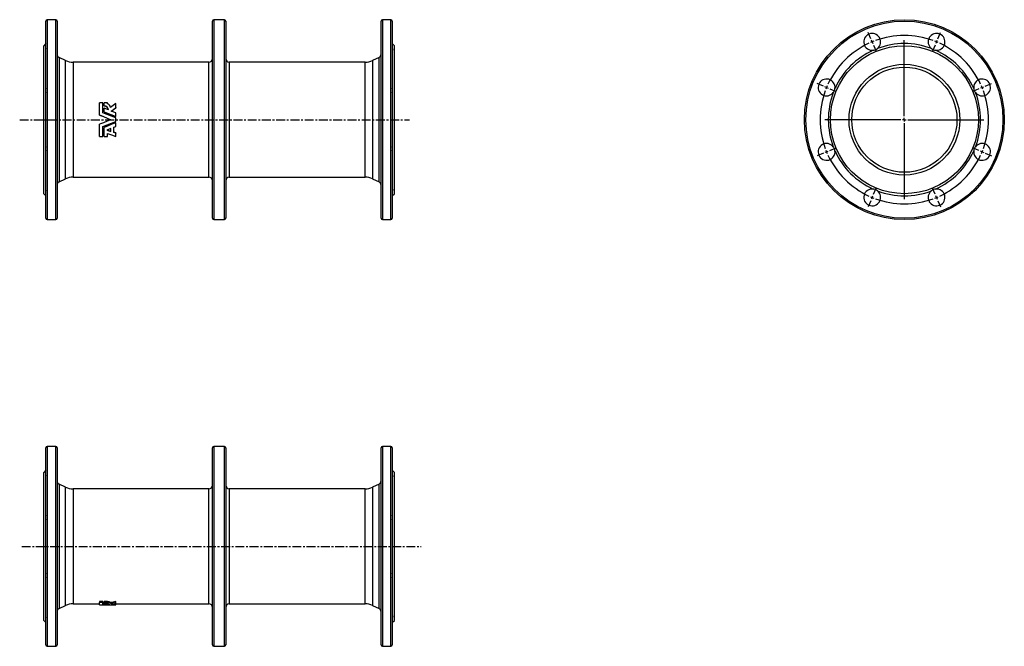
# Model space of a CAD drawing. Extents: x -131 to 1273, y -182 to 711.
import ezdxf

# ---------------------------------------------------------------- set-up
doc = ezdxf.new("R2010")
doc.units = 0
doc.linetypes.add('CENTERX2', pattern=[20.32, 12.7, -2.54, 2.54, -2.54])
doc.layers.get('0').update_dxf_attribs({"linetype": 'CONTINUOUS'})
doc.layers.add('FORMAT', color=7, linetype='CONTINUOUS')

# ---------------------------------------------------------------- blocks, each defined once
blk = doc.blocks.new('SW_CENTERMARKSYMBOL_0')
at = {"layer": 'FORMAT', "color": 0}
for p, q in [((-1.9, 4.6), (-5.5, 13.4)), ((0, 0), (-1, 2.3)), ((0, 0), (1, -2.3)), ((45.9, -105.9), (45.9, 2.5)), ((91.8, 0), (90.9, -2.3)), ((91.8, 0), (92.8, 2.3)), ((93.8, 4.6), (97.4, 13.4)), ((1.9, -4.6), (5.5, -13.4)), ((89.9, -4.6), (86.3, -13.4)), ((-69.6, -63), (-78.3, -59.4)), ((-64.9, -64.9), (-67.3, -64)), ((-64.9, -64.9), (-62.6, -65.9)), ((-60.3, -66.9), (-51.5, -70.5)), ((152.2, -66.9), (143.4, -70.5)), ((156.8, -64.9), (154.5, -65.9)), ((156.8, -64.9), (159.1, -64)), ((161.4, -63), (170.2, -59.4)), ((40.9, -110.9), (-67.4, -110.9)), ((45.9, -110.9), (43.4, -110.9)), ((45.9, -110.9), (45.9, -108.4)), ((45.9, -110.9), (45.9, -113.4)), ((45.9, -110.9), (48.4, -110.9)), ((50.9, -110.9), (159.3, -110.9)), ((45.9, -115.9), (45.9, -224.2)), ((-60.3, -154.9), (-51.5, -151.2)), ((152.2, -154.9), (143.4, -151.2)), ((-69.6, -158.7), (-78.3, -162.3)), ((-64.9, -156.8), (-67.3, -157.7)), ((-64.9, -156.8), (-62.6, -155.8)), ((156.8, -156.8), (154.5, -155.8)), ((156.8, -156.8), (159.1, -157.7)), ((161.4, -158.7), (170.2, -162.3)), ((1.9, -217.1), (5.5, -208.3)), ((89.9, -217.1), (86.3, -208.3)), ((0, -221.7), (-1, -224)), ((0, -221.7), (1, -219.4)), ((91.8, -221.7), (90.9, -219.4)), ((91.8, -221.7), (92.8, -224)), ((-1.9, -226.4), (-5.5, -235.1)), ((93.8, -226.4), (97.4, -235.1))]:
    blk.add_line(p, q, dxfattribs=at)
for start, end in [(111.3063, 112.5), (69.8873, 110.1127), (67.5, 68.6937), (114.8873, 155.1127), (112.5, 113.6937), (66.3063, 67.5), (24.8873, 65.1127), (159.8873, 200.1127), (157.5, 158.6937), (156.3063, 157.5), (22.5, 23.6937), (21.3063, 22.5), (339.8873, 20.1127), (201.3063, 202.5), (202.5, 203.6937), (204.8873, 245.1127), (294.8873, 335.1127), (336.3063, 337.5), (337.5, 338.6937), (246.3063, 247.5), (247.5, 248.6937), (249.8873, 290.1127), (291.3063, 292.5), (292.5, 293.6937)]:
    blk.add_arc((45.9, -110.9), 120, start, end, dxfattribs=at)

msp = doc.modelspace()

# ---------------------------------------------------------------- linework, layer by layer
at = {"color": 7, "linetype": 'CONTINUOUS'}
for p, q in [((-93.8, 428.2), (-93.8, 709.2)), ((-79.8, 711.2), (-91.8, 711.2)), ((-91.8, 711.2), (-91.8, 426.2)), ((-79.8, 568.7), (-79.8, 711.2)), ((-77.8, 709.2), (-77.8, 568.7)), ((143.7, 428.2), (143.7, 709.2)), ((160.7, 711.2), (145.7, 711.2)), ((145.7, 711.2), (145.7, 426.2)), ((160.7, 568.7), (160.7, 711.2)), ((162.7, 709.2), (162.7, 568.7)), ((384.2, 428.2), (384.2, 709.2)), ((398.2, 711.2), (386.2, 711.2)), ((386.2, 711.2), (386.2, 426.2)), ((398.2, 568.7), (398.2, 711.2)), ((400.2, 709.2), (400.2, 568.7)), ((-93.8, 677.2), (-96.8, 674.2)), ((-96.8, 568.7), (-96.8, 674.2)), ((403.2, 674.2), (400.2, 677.2)), ((403.2, 568.7), (403.2, 674.2)), ((-65.7, 653.1), (-74.9, 657.4)), ((-74.9, 657.4), (-74.9, 568.7)), ((-65.7, 568.7), (-65.7, 653.1)), ((138.7, 650.7), (-55.1, 650.7)), ((-55.1, 650.7), (-55.1, 568.7)), ((138.7, 486.7), (138.7, 650.7)), ((361.5, 650.7), (167.7, 650.7)), ((167.7, 650.7), (167.7, 568.7)), ((361.5, 568.7), (361.5, 650.7)), ((381.3, 657.4), (372.1, 653.1)), ((372.1, 653.1), (372.1, 484.4)), ((381.3, 480.1), (381.3, 657.4)), ((-17.1, 575.4), (-17.1, 592.8)), ((-12.4, 592.8), (-17.1, 592.8)), ((-12.4, 578.7), (-12.4, 592.8)), ((-6, 592.8), (-10.5, 592.8)), ((-10.5, 588.3), (-10.5, 592.8)), ((-6, 591.5), (-6, 592.8)), ((5.8, 585.9), (5.8, 591.7)), ((-10.5, 588.3), (-10.5, 588)), ((-10.5, 579.9), (-10.5, 585.1)), ((-4.6, 582.6), (-10.5, 585.1)), ((-10.5, 579.9), (-10.5, 579.7)), ((5.8, 578.4), (-0.6, 581)), ((5.8, 585.9), (5.8, 585.5)), ((5.8, 573.2), (5.8, 578.4)), ((-96.8, 463.2), (-96.8, 568.7)), ((-79.8, 426.2), (-79.8, 568.7)), ((-77.8, 568.7), (-77.8, 428.2)), ((-74.9, 568.7), (-74.9, 480.1)), ((-65.7, 484.4), (-65.7, 568.7)), ((-55.1, 568.7), (-55.1, 486.7)), ((-17.1, 575.3), (-17.1, 575.4)), ((-17.1, 562.2), (-17.1, 562.1)), ((-17.1, 544.7), (-17.1, 562.1)), ((5.8, 573.2), (5.8, 573.1)), ((5.8, 566.3), (5.8, 571.2)), ((5.8, 564.4), (5.8, 564.3)), ((5.8, 559.1), (5.8, 564.3)), ((160.7, 426.2), (160.7, 568.7)), ((162.7, 568.7), (162.7, 428.2)), ((167.7, 568.7), (167.7, 486.7)), ((361.5, 486.7), (361.5, 568.7)), ((398.2, 426.2), (398.2, 568.7)), ((400.2, 568.7), (400.2, 428.2)), ((403.2, 463.2), (403.2, 568.7)), ((-12.4, 544.7), (-12.4, 558.8)), ((-10.5, 557.8), (-10.5, 557.6)), ((-10.5, 544.7), (-10.5, 557.6)), ((-1.1, 556.3), (-6.8, 554)), ((-6.8, 554), (-1.1, 551.8)), ((-6.5, 554.1), (-1.1, 552.1)), ((-6, 544.7), (-6, 549.1)), ((-1.1, 551.8), (-1.1, 556.3)), ((3.2, 558.1), (5.8, 559.1)), ((3.2, 550.6), (3.2, 558.1)), ((5.8, 550), (3.2, 550.9)), ((5.8, 549.7), (3.2, 550.6)), ((5.8, 550), (5.8, 549.7)), ((5.8, 544.7), (5.8, 549.7)), ((-17.1, 544.7), (-12.4, 544.7)), ((-10.5, 544.7), (-6, 544.7)), ((-74.9, 480.1), (-65.7, 484.4)), ((-55.1, 486.7), (138.7, 486.7)), ((167.7, 486.7), (361.5, 486.7)), ((372.1, 484.4), (381.3, 480.1)), ((-96.8, 463.2), (-93.8, 460.2)), ((400.2, 460.2), (403.2, 463.2)), ((-91.8, 426.2), (-79.8, 426.2)), ((145.7, 426.2), (160.7, 426.2)), ((386.2, 426.2), (398.2, 426.2)), ((-93.8, -180), (-93.8, 101)), ((-79.8, 103), (-91.8, 103)), ((-91.8, 103), (-91.8, -182)), ((-79.8, -182), (-79.8, 103)), ((-77.8, 101), (-77.8, -180)), ((143.7, -180), (143.7, 101)), ((160.7, 103), (145.7, 103)), ((145.7, 103), (145.7, -182)), ((160.7, -182), (160.7, 103)), ((162.7, 101), (162.7, -180)), ((384.2, -180), (384.2, 101)), ((398.2, 103), (386.2, 103)), ((386.2, 103), (386.2, -182)), ((398.2, -182), (398.2, 103)), ((400.2, 101), (400.2, -180)), ((-93.8, 69), (-96.8, 66)), ((-96.8, -145), (-96.8, 66)), ((403.2, 66), (400.2, 69)), ((403.2, -145), (403.2, 66)), ((-65.7, 44.9), (-74.9, 49.2)), ((-74.9, 49.2), (-74.9, -128.1)), ((-65.7, -123.8), (-65.7, 44.9)), ((138.7, 42.5), (-55.1, 42.5)), ((-55.1, 42.5), (-55.1, -121.5)), ((138.7, -121.5), (138.7, 42.5)), ((361.5, 42.5), (167.7, 42.5)), ((167.7, 42.5), (167.7, -121.5)), ((361.5, -121.5), (361.5, 42.5)), ((381.3, 49.2), (372.1, 44.9)), ((372.1, 44.9), (372.1, -123.8)), ((381.3, -128.1), (381.3, 49.2)), ((-74.9, -128.1), (-65.7, -123.8)), ((-55.1, -121.5), (-17.1, -121.5)), ((-12.4, -118), (-17.1, -118)), ((-17.1, -118), (-17.1, -119.4)), ((-12.4, -119.4), (-17.1, -119.4)), ((-17.1, -122.7), (-17.1, -119.4)), ((-12.4, -118), (-12.4, -119.4)), ((-12.4, -122.4), (-12.4, -119.4)), ((-10.5, -121), (-12.4, -120.9)), ((-6, -118), (-10.5, -118)), ((-10.5, -119.4), (-10.5, -118)), ((-6, -119.4), (-10.5, -119.4)), ((-10.5, -120.7), (-10.5, -119.4)), ((-10.5, -121.4), (-10.5, -120.7)), ((-10.5, -122.2), (-10.5, -121.4)), ((-4.6, -121.8), (-10.5, -121.4)), ((-6, -119.4), (-6, -118)), ((-6, -119.8), (-6, -119.4)), ((-1.5, -121.1), (-1.5, -119.7)), ((-1.1, -123), (5.8, -123)), ((5.8, -122.4), (-0.6, -122.1)), ((5.8, -119.8), (5.8, -118.3)), ((5.8, -121.2), (5.8, -119.8)), ((5.8, -122.4), (5.8, -121.3)), ((5.8, -121.5), (138.7, -121.5)), ((5.8, -122.9), (5.8, -122.4)), ((5.8, -122.9), (5.8, -123)), ((167.7, -121.5), (361.5, -121.5)), ((372.1, -123.8), (381.3, -128.1)), ((-96.8, -145), (-93.8, -148)), ((400.2, -148), (403.2, -145)), ((-91.8, -182), (-79.8, -182)), ((145.7, -182), (160.7, -182)), ((386.2, -182), (398.2, -182))]:
    msp.add_line(p, q, dxfattribs=at)
for points in [[(-93.8, 670.2), (-94, 669.8), (-94.1, 669.4), (-94.2, 669.1), (-94.3, 668.7), (-94.3, 668.5), (-94.3, 668.2), (-94.2, 668), (-94.1, 667.9), (-93.9, 667.8), (-93.8, 667.7)], [(400.2, 670.2), (400.4, 669.8), (400.5, 669.4), (400.6, 669.1), (400.7, 668.7), (400.7, 668.5), (400.7, 668.2), (400.6, 668), (400.5, 667.9), (400.3, 667.8), (400.2, 667.7)], [(5.8, 591.7), (2.1, 589), (-1.5, 586.3)], [(5.8, 571.2), (-0.3, 573.7), (-6.3, 576.2), (-12.4, 578.7)], [(-10.5, 579.9), (-5.1, 577.7), (0.3, 575.4), (5.8, 573.2)], [(-10.5, 579.7), (-5.1, 577.5), (0.3, 575.3), (5.8, 573.1)], [(-0.6, 581), (2.6, 583.4), (5.8, 585.9)], [(-0.5, 580.9), (2.6, 583.2), (5.8, 585.5)], [(-17.1, 575.4), (-11.8, 573.2), (-6.4, 571), (-1.1, 568.7)], [(-17.1, 575.3), (-11.8, 573.1), (-6.4, 570.9), (-1.1, 568.7)], [(-1.1, 568.7), (-6.4, 566.5), (-11.8, 564.3), (-17.1, 562.1)], [(-1.1, 568.7), (-6.4, 566.6), (-11.8, 564.4), (-17.1, 562.2)], [(-12.4, 558.8), (-6.3, 561.3), (-0.3, 563.8), (5.8, 566.3)], [(5.8, 564.4), (0.3, 562.2), (-5.1, 560), (-10.5, 557.8)], [(5.8, 564.3), (0.3, 562.1), (-5.1, 559.8), (-10.5, 557.6)], [(-6, 549.1), (-0.1, 546.9), (5.8, 544.7)], [(-93.8, 469.8), (-94, 469.7), (-94.1, 469.6), (-94.2, 469.4), (-94.3, 469.2), (-94.3, 468.9), (-94.3, 468.6), (-94.2, 468.3), (-94.1, 467.9), (-93.9, 467.6), (-93.8, 467.3)], [(400.2, 469.8), (400.4, 469.7), (400.5, 469.6), (400.6, 469.4), (400.7, 469.2), (400.7, 468.9), (400.7, 468.6), (400.6, 468.3), (400.5, 467.9), (400.3, 467.6), (400.2, 467.3)], [(-93.8, 62), (-94, 61.5), (-94.1, 61.2), (-94.2, 60.8), (-94.3, 60.5), (-94.3, 60.2), (-94.3, 60), (-94.2, 59.8), (-94.1, 59.6), (-93.9, 59.5), (-93.8, 59.5)], [(400.2, 62), (400.4, 61.5), (400.5, 61.2), (400.6, 60.8), (400.7, 60.5), (400.7, 60.2), (400.7, 60), (400.6, 59.8), (400.5, 59.6), (400.3, 59.5), (400.2, 59.5)], [(-10.5, -120.7), (-10.2, -120.7), (-9.9, -120.7), (-9.5, -120.7), (-9.2, -120.7), (-8.9, -120.7), (-8.6, -120.7), (-8.3, -120.8), (-7.6, -120.8), (-7, -120.9), (-6.4, -121), (-5.9, -121.2), (-5.5, -121.3), (-5.1, -121.4), (-5, -121.5), (-4.8, -121.6), (-4.7, -121.6), (-4.7, -121.7), (-4.6, -121.8), (-4.6, -121.8)], [(5.8, -118.3), (2.1, -119), (-1.5, -119.7)], [(5.8, -119.8), (2.1, -120.5), (-1.5, -121.1)], [(-0.6, -122.1), (2.6, -121.7), (5.8, -121.2)], [(-93.8, -138.4), (-94, -138.5), (-94.1, -138.7), (-94.2, -138.9), (-94.3, -139.1), (-94.3, -139.3), (-94.3, -139.6), (-94.2, -140), (-94.1, -140.4), (-93.9, -140.6), (-93.8, -140.9)], [(400.2, -138.4), (400.4, -138.5), (400.5, -138.7), (400.6, -138.9), (400.7, -139.1), (400.7, -139.3), (400.7, -139.6), (400.6, -140), (400.5, -140.4), (400.3, -140.6), (400.2, -140.9)]]:
    msp.add_lwpolyline(points, dxfattribs=at)
for radius in [142.5, 140.5, 105.5, 79, 75]:
    msp.add_circle((1130.5, 568.7), radius, dxfattribs=at)
for centre, radius, start, end in [((-91.8, 709.2), 2, 90, 180), ((-79.8, 709.2), 2, 0, 90), ((145.7, 709.2), 2, 90, 180), ((160.7, 709.2), 2, 0, 90), ((386.2, 709.2), 2, 90, 180), ((398.2, 709.2), 2, 0, 90), ((1084.5, 679.6), 12, 308.2589, 276.7411), ((1176.4, 679.6), 12, 263.2589, 231.7411), ((1130.5, 568.7), 108.5, 69.2213, 110.7787), ((-72.8, 661.9), 5, 180, 245), ((379.2, 661.9), 5, 295, 0), ((1130.5, 568.7), 108.5, 114.2213, 155.7787), ((1084.5, 679.6), 12, 276.7421, 308.2579), ((1176.4, 679.6), 12, 231.742, 263.258), ((1130.5, 568.7), 108.5, 24.2213, 65.7787), ((-55.1, 675.7), 25, 245, 270), ((138.7, 655.7), 5, 270, 0), ((167.7, 655.7), 5, 180, 270), ((361.5, 675.7), 25, 270, 295), ((1019.6, 614.7), 12, 353.2589, 321.7411), ((1241.3, 614.7), 12, 218.2589, 186.7411), ((-85, 610.2), 9.27, 161.0417, 198.9583), ((391.4, 610.2), 9.27, 341.0417, 18.9583), ((1130.5, 568.7), 108.5, 159.2213, 200.7787), ((1019.6, 614.7), 12, 321.742, 353.258), ((1241.3, 614.7), 12, 186.7421, 218.2579), ((1130.5, 568.7), 108.5, 339.2213, 20.7787), ((-8.4, 584.8), 7.09, 12.0831, 69.6703), ((-10.5, 582.4), 5.92, 2.0023, 90.1998), ((-10.5, 582.1), 5.88, 5.0737, 90.6705), ((1019.6, 522.8), 12, 38.2589, 6.7411), ((1241.3, 522.8), 12, 173.2589, 141.7411), ((-84.9, 527.2), 9.38, 161.2677, 198.7323), ((391.3, 527.2), 9.38, 341.2677, 18.7323), ((1019.6, 522.8), 12, 6.7421, 38.2579), ((1130.5, 568.7), 108.5, 204.2213, 245.7787), ((1130.5, 568.7), 108.5, 294.2213, 335.7787), ((1241.3, 522.8), 12, 141.742, 173.258), ((-72.8, 475.6), 5, 115, 180), ((-55.1, 461.7), 25, 90, 115), ((138.7, 481.7), 5, 0, 90), ((167.7, 481.7), 5, 90, 180), ((361.5, 461.7), 25, 65, 90), ((379.2, 475.6), 5, 0, 65), ((1084.5, 457.9), 12, 83.2589, 51.7411), ((1084.5, 457.9), 12, 51.742, 83.258), ((1130.5, 568.7), 108.5, 249.2213, 290.7787), ((1176.4, 457.9), 12, 128.2589, 96.7411), ((1176.4, 457.9), 12, 96.7421, 128.2579), ((-91.8, 428.2), 2, 180, 270), ((-79.8, 428.2), 2, 270, 0), ((145.7, 428.2), 2, 180, 270), ((160.7, 428.2), 2, 270, 0), ((386.2, 428.2), 2, 180, 270), ((398.2, 428.2), 2, 270, 0), ((-91.8, 101), 2, 90, 180), ((-79.8, 101), 2, 0, 90), ((145.7, 101), 2, 90, 180), ((160.7, 101), 2, 0, 90), ((386.2, 101), 2, 90, 180), ((398.2, 101), 2, 0, 90), ((-72.8, 53.7), 5, 180, 245), ((-55.1, 67.5), 25, 245, 270), ((138.7, 47.5), 5, 270, 0), ((167.7, 47.5), 5, 180, 270), ((361.5, 67.5), 25, 270, 295), ((379.2, 53.7), 5, 295, 0), ((-85, 2), 9.27, 161.0417, 198.9583), ((391.4, 2), 9.27, 341.0417, 18.9583), ((-84.9, -81), 9.38, 161.2677, 198.7323), ((391.3, -81), 9.38, 341.2677, 18.7323), ((-55.1, -146.5), 25, 90, 115), ((-1.1, 363.5), 486.5, 268.1147, 269.9994), ((11.7, 365), 488, 267.1779, 269.306), ((16.6, 366.2), 489.1, 266.8255, 268.7346), ((-6, -127.2), 8.84, 58.9929, 89.4502), ((-6.1, -128.9), 9.07, 59.0929, 88.8025), ((138.7, -126.5), 5, 0, 90), ((167.7, -126.5), 5, 90, 180), ((361.5, -146.5), 25, 65, 90), ((-72.8, -132.7), 5, 115, 180), ((379.2, -132.7), 5, 0, 65), ((-91.8, -180), 2, 180, 270), ((-79.8, -180), 2, 270, 0), ((145.7, -180), 2, 180, 270), ((160.7, -180), 2, 270, 0), ((386.2, -180), 2, 180, 270), ((398.2, -180), 2, 270, 0)]:
    msp.add_arc(centre, radius, start, end, dxfattribs=at)
at = {"layer": 'FORMAT', "color": 7, "linetype": 'CENTERX2'}
for p, q in [((-131.1, 568.7), (424.7, 568.7)), ((-128.3, -39.5), (441.5, -39.5))]:
    msp.add_line(p, q, dxfattribs=at)

# ---------------------------------------------------------------- block references
at = {"layer": 'FORMAT', "color": 7}
msp.add_blockref('SW_CENTERMARKSYMBOL_0', (1084.5, 679.6), dxfattribs=at)

doc.saveas('drawing.dxf')
